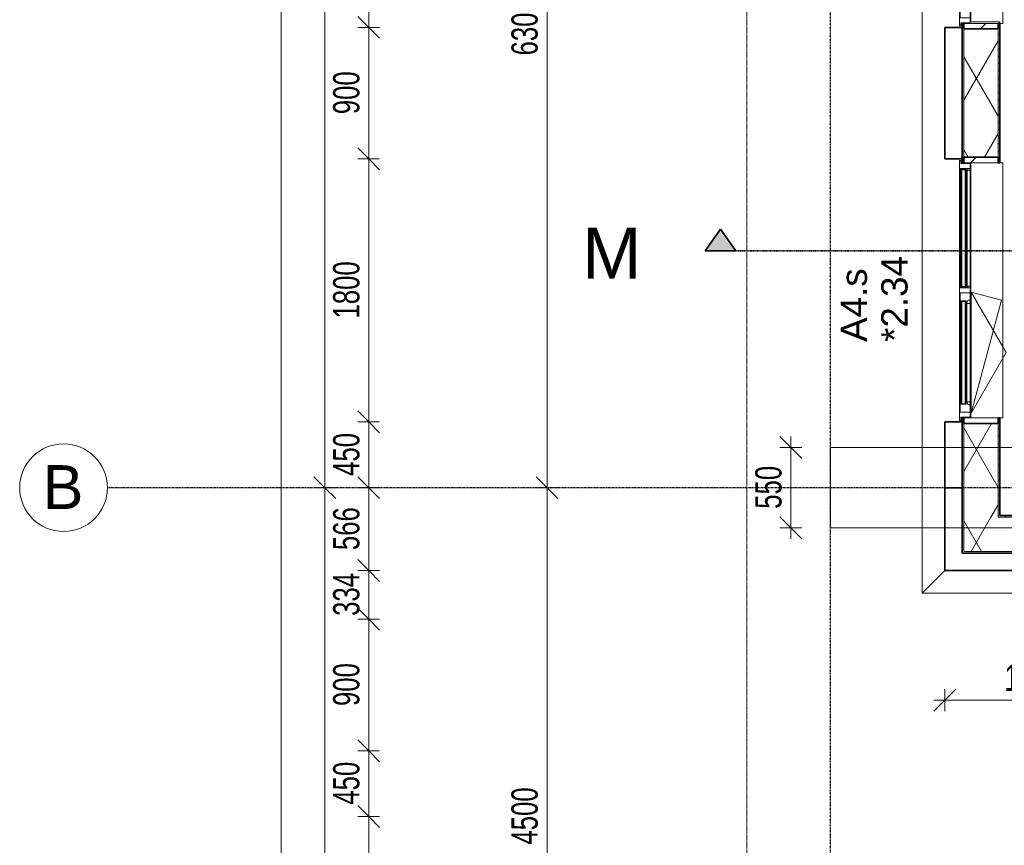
# Model space of a CAD drawing. Header units: millimetres. Extents: x -80560 to 110805, y -11020 to 52719.
# Tile 49 of 182: x 29345 to 36085, y 20153 to 25802. Entities that reach past the tile are written whole.
import ezdxf

# ---------------------------------------------------------------- set-up
doc = ezdxf.new("R2010")
doc.units = ezdxf.units.MM
for name, pattern in [('CENTER2', [20, 8, -4, 4, -4]), ('DASHDOT2', [8, 4, -2, 0, -2]), ('DASHED2', [6, 4, -2]), ('DASHED2-1', [3, 2, -1])]:
    doc.linetypes.add(name, pattern=pattern)
for name, color, linetype, lineweight in [('A-ANNO-DIMS', 211, 'Continuous', 9), ('A-ANNO-DIMS-100', 211, 'Continuous', 9), ('A-DETL-HDLN', 90, 'DASHED2', 18), ('A-FLOR-OVHD', 1, 'DASHED2-1', 18), ('A-GENM', 13, 'Continuous', 18), ('A-GLAZ', 151, 'Continuous', 18), ('A-GLAZ-IDEN', 152, 'Continuous', 18), ('A-GLAZ-SILL', 1, 'Continuous', 18), ('A-WALL', 113, 'Continuous', 35), ('A-WALL-PATT', 111, 'Continuous', 35), ('G-ANNO-SYMB', 111, 'Continuous', 9), ('S-GRID', 1, 'Continuous', 9), ('S-GRID-IDEN', 1, 'Continuous', 9)]:
    doc.layers.add(name, color=color, linetype=linetype, lineweight=lineweight)
doc.styles.add('Arial', font='arial.ttf', dxfattribs={"height": 180})
doc.styles.add('Arial_4', font='arial.ttf', dxfattribs={"height": 350})
doc.styles.add('Arial_5', font='arial.ttf', dxfattribs={"height": 300})
doc.styles.add('Arial_6', font='arial.ttf', dxfattribs={"width": 0.7, "height": 180})
doc.dimstyles.new('n3o_1_8', dxfattribs={"dimscale": 304.8, "dimtxt": 183.646692, "dimasz": 0.492126, "dimexe": 0.246063, "dimexo": 0.0625, "dimgap": 0.032808, "dimtad": 1, "dimdec": 0, "dimdsep": 46, "dimtxsty": 'Arial_6', "dimblk1": 'OBLIQUE', "dimblk2": 'OBLIQUE', "dimsah": 1, "dimcen": 0.09, "dimdle": 0.246063, "dimazin": 0, "dimtfac": 1, "dimtdec": 4, "dimtix": 1, "dimtmove": 0, "dimatfit": 3, "dimfxl": 0.246063, "dimfxlon": 1, "dimtvp": 1, "dimtolj": 1, "dimtzin": 0, "dimarcsym": 2})
doc.dimstyles.new('n3o_1_8_3', dxfattribs={"dimscale": 304.8, "dimtxt": 183.646692, "dimasz": 0.492126, "dimexe": 0.246063, "dimexo": 0.0625, "dimgap": 0.032808, "dimtad": 1, "dimdec": 0, "dimdsep": 46, "dimtxsty": 'Arial_6', "dimblk1": 'OBLIQUE', "dimblk2": 'OBLIQUE', "dimsah": 1, "dimcen": 0.09, "dimdle": 0.246063, "dimazin": 0, "dimtfac": 1, "dimtdec": 4, "dimtix": 1, "dimtmove": 0, "dimatfit": 3, "dimfxl": 0.246063, "dimfxlon": 1, "dimtvp": 1, "dimtolj": 1, "dimtzin": 0, "dimarcsym": 2})
doc.dimstyles.new('n3o_1_8_4', dxfattribs={"dimscale": 304.8, "dimtxt": 183.646692, "dimasz": 0.492126, "dimexe": 0.246063, "dimexo": 0.0625, "dimgap": 0.032808, "dimtad": 1, "dimdec": 0, "dimdsep": 46, "dimtxsty": 'Arial_6', "dimblk1": 'OBLIQUE', "dimblk2": 'OBLIQUE', "dimsah": 1, "dimcen": 0.09, "dimdle": 0.246063, "dimazin": 0, "dimtfac": 1, "dimtdec": 4, "dimtix": 1, "dimtmove": 0, "dimatfit": 3, "dimfxl": 0.246063, "dimfxlon": 1, "dimtvp": 1, "dimtolj": 1, "dimtzin": 0, "dimarcsym": 2})
pattern_1 = [(60, (24894.82, 0), (-274.963, 158.75), []), (120, (24894.82, 0), (-274.963, -158.75), [])]
pattern_2 = [(45, (0, 0), (-141.4214, 141.4214), [])]

# ---------------------------------------------------------------- blocks, each defined once
blk = doc.blocks.new('Basic Wall _ 41_WA_n3o_cladding_vertikaal_random_100mm_oorspronkelijk - ___-31301032-DO_02 tweede verdieping')
at = {"layer": 'A-WALL', "lineweight": 18}
for p, q in [((10629, 21879), (10629, 48371)), ((10899, 25782), (10899, 25750)), ((10901, 25782), (10901, 25777)), ((10899, 24850), (10899, 24818)), ((10901, 24823), (10901, 24818)), ((10899, 23082), (10899, 23050)), ((10901, 23082), (10901, 23077)), ((10784, 22034), (10629, 21879))]:
    blk.add_line(p, q, dxfattribs=at)
blk = doc.blocks.new('merk 1800 draaikiep - std-33586350-DO_02 tweede verdieping')
at = {"layer": 'A-GLAZ'}
for p, q in [((-868, 72), (-834, 72)), ((-868, 10), (-868, 72)), ((-834, 72), (-834, 4)), ((-17, 72), (17, 72)), ((-17, 4), (-17, 72)), ((17, 72), (17, 4)), ((834, 72), (868, 72)), ((834, 4), (834, 72)), ((868, 72), (868, 10)), ((-890, 10), (-868, 10)), ((-890, 0), (-890, 10)), ((-834, 4), (-812, 4)), ((-812, 4), (-812, 0)), ((-39, 4), (-17, 4)), ((-39, 0), (-39, 4)), ((17, 4), (39, 4)), ((39, 4), (39, 0)), ((812, 4), (834, 4)), ((812, 0), (812, 4)), ((868, 10), (890, 10)), ((890, 10), (890, 0)), ((-812, 0), (-890, 0)), ((39, 0), (-39, 0)), ((890, 0), (812, 0))]:
    blk.add_line(p, q, dxfattribs=at)
at = {"layer": 'A-GLAZ-SILL'}
for p, q in [((17, 72), (67, 72)), ((784, 72), (834, 72)), ((-812, 4), (-39, 4)), ((-812, 0), (-39, 0)), ((39, 4), (812, 4)), ((39, 0), (812, 0))]:
    blk.add_line(p, q, dxfattribs=at)
blk = doc.blocks.new('merk 2700 draaikiep - std-31324494-DO_02 tweede verdieping')
at = {"layer": 'A-GLAZ'}
for p, q in [((-1262, 0), (-1340, 0)), ((-1340, 0), (-1340, -10)), ((-1262, -4), (-1262, 0)), ((460, 0), (460, -4)), ((538, 0), (460, 0)), ((538, -4), (538, 0)), ((1340, 0), (1262, 0)), ((1262, 0), (1262, -4)), ((1340, -10), (1340, 0)), ((-1340, -10), (-1318, -10)), ((-1318, -10), (-1318, -72)), ((-1284, -72), (-1284, -4)), ((-1284, -4), (-1262, -4)), ((460, -4), (482, -4)), ((482, -4), (482, -72)), ((516, -72), (516, -4)), ((516, -4), (538, -4)), ((1262, -4), (1284, -4)), ((1284, -4), (1284, -72)), ((1318, -72), (1318, -10)), ((1318, -10), (1340, -10)), ((-1318, -72), (-1284, -72)), ((482, -72), (516, -72)), ((1284, -72), (1318, -72))]:
    blk.add_line(p, q, dxfattribs=at)
at = {"layer": 'A-GLAZ-SILL'}
for p, q in [((460, 0), (-1262, 0)), ((1262, 0), (538, 0)), ((460, -4), (-1262, -4)), ((1262, -4), (538, -4)), ((482, -72), (-1284, -72)), ((1284, -72), (516, -72))]:
    blk.add_line(p, q, dxfattribs=at)
blk = doc.blocks.new('NLRS_41_GM_WPB_spouwlat-SH_generiek_ISR - 235x38-V426-DO_02 tweede verdieping')
at = {"layer": 'A-GENM'}
h = blk.add_hatch(dxfattribs=at)
h.set_pattern_fill('FP_74', color=256, style=0, pattern_type=2)
h.set_pattern_definition(pattern_2)
h.paths.add_polyline_path([(11148, 23039), (11148, 23077), (10913, 23077), (10913, 23039), (11114.3, 23039)], flags=0)
for p, q in [((11148, 23077), (10913, 23077)), ((10913, 23077), (10913, 23039)), ((11148, 23039), (11148, 23077)), ((10913, 23039), (11148, 23039))]:
    blk.add_line(p, q, dxfattribs=at)
blk = doc.blocks.new('NLRS_41_GM_WPB_spouwlat-SH_generiek_ISR - 235x38-V427-DO_02 tweede verdieping')
at = {"layer": 'A-GENM'}
h = blk.add_hatch(dxfattribs=at)
h.set_pattern_fill('FP_74', color=256, style=0, pattern_type=2)
h.set_pattern_definition(pattern_2)
h.paths.add_polyline_path([(11148, 24823), (11148, 24861), (10913, 24861), (10913, 24823), (11114.3, 24823)], flags=0)
for p, q in [((11148, 24861), (10913, 24861)), ((10913, 24861), (10913, 24823)), ((10913, 24823), (11148, 24823)), ((11148, 24823), (11148, 24861))]:
    blk.add_line(p, q, dxfattribs=at)
blk = doc.blocks.new('NLRS_41_GM_WPB_spouwlat-SH_generiek_ISR - 235x38-V428-DO_02 tweede verdieping')
at = {"layer": 'A-GENM'}
h = blk.add_hatch(dxfattribs=at)
h.set_pattern_fill('FP_74', color=256, style=0, pattern_type=2)
h.set_pattern_definition(pattern_2)
h.paths.add_polyline_path([(11148, 25739), (11148, 25777), (10913, 25777), (10913, 25739), (11114.3, 25739)], flags=0)
for p, q in [((11148, 25777), (10913, 25777)), ((10913, 25777), (10913, 25739)), ((11148, 25739), (11148, 25777)), ((10913, 25739), (11148, 25739))]:
    blk.add_line(p, q, dxfattribs=at)
blk = doc.blocks.new('41_dagkanten_SH_generiek_ISR - 12x204_5-V430-DO_02 tweede verdieping')
at = {"layer": 'A-GENM'}
for p, q in [((11160.5, 25789), (10956, 25789)), ((10956, 25782), (10956, 25777)), ((10956, 25777), (11160.5, 25777)), ((11160.5, 25777), (11160.5, 25789))]:
    blk.add_line(p, q, dxfattribs=at)
blk = doc.blocks.new('Basic Wall _ 41_WA_n3o_cladding_vertikaal_random_100mm_oorspronkelijk - ___-32742915-DO_02 tweede verdieping')
at = {"layer": 'A-WALL', "lineweight": 18}
for p, q in [((12099, 22149), (12091, 22141)), ((12091, 22149), (12099, 22149)), ((10629, 21879), (10784, 22034)), ((11984, 22034), (11829, 21879)), ((11829, 21879), (10629, 21879))]:
    blk.add_line(p, q, dxfattribs=at)
blk = doc.blocks.new('30_n3o_RT72_glas met glaslat - Type 1-33586359-DO_02 tweede verdieping')
at = {"layer": 'A-GENM'}
for points in [[(-403.5, 35), (403.5, 35), (403.5, 41), (-403.5, 41)], [(-403.5, 5), (403.5, 5), (403.5, 11), (-403.5, 11)]]:
    blk.add_hatch(color=256, dxfattribs=at).paths.add_polyline_path(points, flags=0)
for p, q in [((403.5, 41), (-403.5, 41)), ((-403.5, 41), (-403.5, 35)), ((-399.5, 41), (-403.5, 41)), ((-403.5, 41), (-403.5, 5)), ((-403.5, 35), (403.5, 35)), ((403.5, 11), (-403.5, 11)), ((-403.5, 11), (-403.5, 5)), ((-403.5, 5), (403.5, 5)), ((-403.5, 5), (-399.5, 5)), ((-399.5, 5), (-399.5, 41)), ((403.5, 41), (399.5, 41)), ((399.5, 41), (399.5, 5)), ((399.5, 5), (403.5, 5)), ((403.5, 35), (403.5, 41)), ((403.5, 5), (403.5, 41)), ((403.5, 5), (403.5, 11))]:
    blk.add_line(p, q, dxfattribs=at)
blk = doc.blocks.new('31_n3o_RT72_raam binnensponning_771017_v3 - Type 1-33586363-DO_02 tweede verdieping')
at = {"layer": 'A-GENM'}
for p, q in [((-396.53, 76), (-414.5, 76)), ((-414.5, 76), (-414.5, 72)), ((-414.5, 72), (-396.5, 72)), ((-396.5, 72), (-396.53, 76)), ((396.53, 76), (-396.53, 76)), ((-396.53, 76), (-396.5, 72)), ((-396.5, 72), (396.5, 72)), ((396.5, 72), (396.53, 76)), ((396.53, 76), (396.5, 72)), ((396.5, 72), (414.5, 72)), ((414.5, 76), (396.53, 76)), ((414.5, 72), (414.5, 76))]:
    blk.add_line(p, q, dxfattribs=at)
blk = doc.blocks.new('Mobility Plan Swing v2 - Mobility Plan Swing v2-33586372-DO_02 tweede verdieping')
at = {"layer": 'A-GENM'}
for p, q in [((-414.5, 0), (359, -207.2)), ((-414.5, 0), (0, -239.3)), ((0, -239.3), (414.5, 0)), ((414.5, 0), (359, -207.2))]:
    blk.add_line(p, q, dxfattribs=at)
blk = doc.blocks.new('DPWP_30_n3o_RT72_glas met glaslat Frame1 - Type 1-33586362-DO_02 tweede verdieping')
at = {"layer": 'A-GENM'}
for p, q in [((-396.5, 27), (-408.5, 27)), ((-408.5, 15), (-396.5, 7.8)), ((396.5, 27), (-396.5, 27)), ((-396.5, 27), (-396.5, 7.8)), ((-396.5, 7.8), (-396.5, 27)), ((-396.5, 7.8), (396.5, 7.8)), ((396.5, 7.8), (396.5, 27)), ((408.5, 27), (396.5, 27)), ((396.5, 27), (396.5, 7.8)), ((396.5, 7.8), (408.5, 15))]:
    blk.add_line(p, q, dxfattribs=at)
blk = doc.blocks.new('30_n3o_RT72_glas met glaslat - Type 1-33586368-DO_02 tweede verdieping')
at = {"layer": 'A-GENM'}
for points in [[(-353.5, 35), (353.5, 35), (353.5, 41), (-353.5, 41)], [(-353.5, 5), (353.5, 5), (353.5, 11), (-353.5, 11)]]:
    blk.add_hatch(color=256, dxfattribs=at).paths.add_polyline_path(points, flags=0)
for p, q in [((-353.5, 35), (-353.5, 41)), ((-353.5, 41), (353.5, 41)), ((353.5, 35), (-353.5, 35)), ((-353.5, 11), (-353.5, 35)), ((-353.5, 5), (-353.5, 11)), ((-353.5, 11), (353.5, 11)), ((353.5, 5), (-353.5, 5)), ((-349.5, 35), (-349.5, 11)), ((-0.50292, 0), (0.50292, 0)), ((349.5, 11), (349.5, 35)), ((353.5, 35), (353.5, 41)), ((353.5, 35), (353.5, 11)), ((353.5, 5), (353.5, 11))]:
    blk.add_line(p, q, dxfattribs=at)
blk = doc.blocks.new('DPWP_30_n3o_RT72_glas met glaslat Frame1 - Type 1-33586371-DO_02 tweede verdieping')
at = {"layer": 'A-GENM'}
for p, q in [((-358.5, 27), (-336.5, 27)), ((-358.5, 15), (-358.5, 27)), ((-341.817, 5), (-358.5, 15)), ((-336.5, 5), (-341.817, 5)), ((-336.5, 27), (336.5, 27)), ((-336.5, 27), (-336.5, 5)), ((-336.5, 5), (336.5, 5)), ((336.5, 5), (336.5, 27)), ((336.5, 27), (358.5, 27)), ((341.817, 5), (336.5, 5)), ((358.5, 15), (341.817, 5)), ((358.5, 27), (358.5, 15))]:
    blk.add_line(p, q, dxfattribs=at)
blk = doc.blocks.new('NLRS_42_GM_ISR_vensterbank_kunststeen-SH_generiek_ISR - 220x20-V487-DO_02 tweede verdieping')
at = {"layer": 'A-GENM'}
for p, q in [((-1311, 0), (1323, 0)), ((-1323, -220), (-1323, -199.5)), ((1323, -199.5), (1323, -220)), ((1323, -220), (-1323, -220))]:
    blk.add_line(p, q, dxfattribs=at)
blk = doc.blocks.new('NLRS_42_GM_ISR_vensterbank_kunststeen-SH_generiek_ISR - 220x20-V488-DO_02 tweede verdieping')
at = {"layer": 'A-GENM'}
for p, q in [((-873, 0), (-840, 0)), ((-11, 0), (873, 0)), ((-873, -220), (-873, -199.5)), ((873, -199.5), (873, -220)), ((873, -220), (-873, -220))]:
    blk.add_line(p, q, dxfattribs=at)
blk = doc.blocks.new('Grid - r_3_0mm-316018-DO_02 tweede verdieping')
at = {"layer": 'S-GRID-IDEN'}
blk.add_circle((0, 0), 3, dxfattribs=at)
blk = doc.blocks.new('DIMBLOCK12-DO_02 tweede verdieping')
at = {"layer": 'A-ANNO-DIMS-100'}
for p, q in [((31734.2, 28450), (31659.2, 28525)), ((31809.2, 28450), (31659.2, 28450)), ((31734.2, 28450), (31734.2, 25750)), ((31734.2, 28450), (31809.2, 28375)), ((31734.2, 28450), (31809.2, 28450)), ((31734.2, 25750), (31659.2, 25825)), ((31809.2, 25750), (31659.2, 25750)), ((31734.2, 25750), (31809.2, 25675)), ((31734.2, 25750), (31809.2, 25750))]:
    blk.add_line(p, q, dxfattribs=at)
at = {"layer": 'A-ANNO-DIMS-100', "color": 0, "insert": (31490.5, 26907.9), "char_height": 180, "width": 461.094, "attachment_point": 1, "rotation": 90, "line_spacing_factor": 0.941778, "style": 'Arial_6'}
blk.add_mtext('2700', dxfattribs=at)
blk = doc.blocks.new('_Oblique')
at = {"color": 0, "linetype": 'ByBlock', "lineweight": -2}
blk.add_line((-0.5, -0.5), (0.5, 0.5), dxfattribs=at)
blk = doc.blocks.new('DIMBLOCK13-DO_02 tweede verdieping')
at = {"layer": 'A-ANNO-DIMS-100'}
for p, q in [((31734.2, 25750), (31659.2, 25825)), ((31809.2, 25750), (31659.2, 25750)), ((31734.2, 25750), (31734.2, 24850)), ((31734.2, 25750), (31809.2, 25675)), ((31734.2, 25750), (31809.2, 25750)), ((31734.2, 24850), (31659.2, 24925)), ((31809.2, 24850), (31659.2, 24850)), ((31734.2, 24850), (31809.2, 24775)), ((31734.2, 24850), (31809.2, 24850))]:
    blk.add_line(p, q, dxfattribs=at)
at = {"layer": 'A-ANNO-DIMS-100', "color": 0, "insert": (31490.5, 25155.9), "char_height": 180, "width": 345.821, "attachment_point": 1, "rotation": 90, "line_spacing_factor": 0.941778, "style": 'Arial_6'}
blk.add_mtext('900', dxfattribs=at)
blk = doc.blocks.new('DIMBLOCK14-DO_02 tweede verdieping')
at = {"layer": 'A-ANNO-DIMS-100'}
for p, q in [((31734.2, 24850), (31659.2, 24925)), ((31809.2, 24850), (31659.2, 24850)), ((31734.2, 24850), (31734.2, 23050)), ((31734.2, 24850), (31809.2, 24775)), ((31734.2, 24850), (31809.2, 24850)), ((31734.2, 23050), (31659.2, 23125)), ((31809.2, 23050), (31659.2, 23050)), ((31734.2, 23050), (31809.2, 22975)), ((31734.2, 23050), (31809.2, 23050))]:
    blk.add_line(p, q, dxfattribs=at)
at = {"layer": 'A-ANNO-DIMS-100', "color": 0, "insert": (31490.5, 23757.9), "char_height": 180, "width": 461.094, "attachment_point": 1, "rotation": 90, "line_spacing_factor": 0.941778, "style": 'Arial_6'}
blk.add_mtext('1800', dxfattribs=at)
blk = doc.blocks.new('DIMBLOCK15-DO_02 tweede verdieping')
at = {"layer": 'A-ANNO-DIMS-100'}
for p, q in [((31734.2, 23050), (31659.2, 23125)), ((31809.2, 23050), (31659.2, 23050)), ((31734.2, 23050), (31734.2, 22600)), ((31734.2, 23050), (31809.2, 22975)), ((31734.2, 23050), (31809.2, 23050)), ((31734.2, 22600), (31659.2, 22675)), ((31809.2, 22600), (31659.2, 22600)), ((31734.2, 22600), (31809.2, 22525)), ((31734.2, 22600), (31809.2, 22600))]:
    blk.add_line(p, q, dxfattribs=at)
at = {"layer": 'A-ANNO-DIMS-100', "color": 0, "insert": (31490.5, 22680.9), "char_height": 180, "width": 345.821, "attachment_point": 1, "rotation": 90, "line_spacing_factor": 0.941778, "style": 'Arial_6'}
blk.add_mtext('450', dxfattribs=at)
blk = doc.blocks.new('DIMBLOCK16-DO_02 tweede verdieping')
at = {"layer": 'A-ANNO-DIMS-100'}
for p, q in [((31734.2, 22600), (31659.2, 22675)), ((31809.2, 22600), (31659.2, 22600)), ((31734.2, 22600), (31734.2, 22034)), ((31734.2, 22600), (31809.2, 22525)), ((31734.2, 22600), (31809.2, 22600)), ((31734.2, 22034), (31659.2, 22109)), ((31809.2, 22034), (31659.2, 22034)), ((31734.2, 22034), (31809.2, 21959)), ((31734.2, 22034), (31809.2, 22034))]:
    blk.add_line(p, q, dxfattribs=at)
at = {"layer": 'A-ANNO-DIMS-100', "color": 0, "insert": (31490.5, 22172.9), "char_height": 180, "width": 345.821, "attachment_point": 1, "rotation": 90, "line_spacing_factor": 0.941778, "style": 'Arial_6'}
blk.add_mtext('566', dxfattribs=at)
blk = doc.blocks.new('DIMBLOCK17-DO_02 tweede verdieping')
at = {"layer": 'A-ANNO-DIMS-100'}
for p, q in [((31734.2, 22034), (31659.2, 22109)), ((31809.2, 22034), (31659.2, 22034)), ((31734.2, 22034), (31734.2, 21700)), ((31734.2, 22034), (31809.2, 21959)), ((31734.2, 22034), (31809.2, 22034)), ((31734.2, 21700), (31659.2, 21775)), ((31809.2, 21700), (31659.2, 21700)), ((31734.2, 21700), (31809.2, 21625)), ((31734.2, 21700), (31809.2, 21700))]:
    blk.add_line(p, q, dxfattribs=at)
at = {"layer": 'A-ANNO-DIMS-100', "color": 0, "insert": (31490.5, 21722.9), "char_height": 180, "width": 345.821, "attachment_point": 1, "rotation": 90, "line_spacing_factor": 0.941778, "style": 'Arial_6'}
blk.add_mtext('334', dxfattribs=at)
blk = doc.blocks.new('DIMBLOCK18-DO_02 tweede verdieping')
at = {"layer": 'A-ANNO-DIMS-100'}
for p, q in [((31734.2, 21700), (31659.2, 21775)), ((31809.2, 21700), (31659.2, 21700)), ((31734.2, 21700), (31734.2, 20800)), ((31734.2, 21700), (31809.2, 21625)), ((31734.2, 21700), (31809.2, 21700)), ((31734.2, 20800), (31659.2, 20875)), ((31809.2, 20800), (31659.2, 20800)), ((31734.2, 20800), (31809.2, 20725)), ((31734.2, 20800), (31809.2, 20800))]:
    blk.add_line(p, q, dxfattribs=at)
at = {"layer": 'A-ANNO-DIMS-100', "color": 0, "insert": (31490.5, 21105.9), "char_height": 180, "width": 345.821, "attachment_point": 1, "rotation": 90, "line_spacing_factor": 0.941778, "style": 'Arial_6'}
blk.add_mtext('900', dxfattribs=at)
blk = doc.blocks.new('DIMBLOCK19-DO_02 tweede verdieping')
at = {"layer": 'A-ANNO-DIMS-100'}
for p, q in [((31734.2, 20800), (31659.2, 20875)), ((31809.2, 20800), (31659.2, 20800)), ((31734.2, 20800), (31734.2, 20350)), ((31734.2, 20800), (31809.2, 20725)), ((31734.2, 20800), (31809.2, 20800)), ((31734.2, 20350), (31659.2, 20425)), ((31809.2, 20350), (31659.2, 20350)), ((31734.2, 20350), (31809.2, 20275)), ((31734.2, 20350), (31809.2, 20350))]:
    blk.add_line(p, q, dxfattribs=at)
at = {"layer": 'A-ANNO-DIMS-100', "color": 0, "insert": (31490.5, 20430.9), "char_height": 180, "width": 345.821, "attachment_point": 1, "rotation": 90, "line_spacing_factor": 0.941778, "style": 'Arial_6'}
blk.add_mtext('450', dxfattribs=at)
blk = doc.blocks.new('DIMBLOCK20-DO_02 tweede verdieping')
at = {"layer": 'A-ANNO-DIMS-100'}
for p, q in [((31734.2, 20350), (31659.2, 20425)), ((31809.2, 20350), (31659.2, 20350)), ((31734.2, 20350), (31734.2, 18550)), ((31734.2, 20350), (31809.2, 20275)), ((31734.2, 20350), (31809.2, 20350)), ((31734.2, 18550), (31659.2, 18625)), ((31809.2, 18550), (31659.2, 18550)), ((31734.2, 18550), (31809.2, 18475)), ((31734.2, 18550), (31809.2, 18550))]:
    blk.add_line(p, q, dxfattribs=at)
at = {"layer": 'A-ANNO-DIMS-100', "color": 0, "insert": (31490.5, 19257.9), "char_height": 180, "width": 461.094, "attachment_point": 1, "rotation": 90, "line_spacing_factor": 0.941778, "style": 'Arial_6'}
blk.add_mtext('1800', dxfattribs=at)
blk = doc.blocks.new('Section - 00_n3o_sectionmark_detailaanduiding-325618-DO_02 tweede verdieping')
at = {"layer": 'G-ANNO-SYMB'}
blk.add_hatch(color=256, dxfattribs=at).paths.add_polyline_path([(0, 0), (1.05, 1.5), (2.101, 0)], flags=0)
at = {"layer": 'G-ANNO-SYMB', "linetype": 'DASHDOT2', "lineweight": 35}
for p, q in [((1.05, 1.5), (0, 0)), ((2.101, 0), (1.05, 1.5)), ((0, 0), (2.101, 0))]:
    blk.add_line(p, q, dxfattribs=at)
blk = doc.blocks.new('DIMBLOCK170-DO_02 tweede verdieping')
at = {"layer": 'A-ANNO-DIMS-100'}
for p, q in [((31434.2, 35200), (31359.2, 35275)), ((31509.2, 35200), (31359.2, 35200)), ((31434.2, 35200), (31434.2, 22600)), ((31434.2, 35200), (31509.2, 35125)), ((31434.2, 35200), (31509.2, 35200)), ((31434.2, 22600), (31359.2, 22675)), ((31509.2, 22600), (31359.2, 22600)), ((31434.2, 22600), (31509.2, 22525)), ((31434.2, 22600), (31509.2, 22600))]:
    blk.add_line(p, q, dxfattribs=at)
at = {"layer": 'A-ANNO-DIMS-100', "color": 0, "insert": (31190.5, 28659.8), "char_height": 180, "width": 576.368, "attachment_point": 1, "rotation": 90, "line_spacing_factor": 0.941778, "style": 'Arial_6'}
blk.add_mtext('12600', dxfattribs=at)
blk = doc.blocks.new('DIMBLOCK171-DO_02 tweede verdieping')
at = {"layer": 'A-ANNO-DIMS-100'}
for p, q in [((31434.2, 22600), (31359.2, 22675)), ((31509.2, 22600), (31359.2, 22600)), ((31434.2, 22600), (31434.2, 10000)), ((31434.2, 22600), (31509.2, 22525)), ((31434.2, 22600), (31509.2, 22600)), ((31434.2, 10000), (31359.2, 10075)), ((31509.2, 10000), (31359.2, 10000)), ((31434.2, 10000), (31509.2, 9925)), ((31434.2, 10000), (31509.2, 10000))]:
    blk.add_line(p, q, dxfattribs=at)
at = {"layer": 'A-ANNO-DIMS-100', "color": 0, "insert": (31190.5, 16059.8), "char_height": 180, "width": 576.368, "attachment_point": 1, "rotation": 90, "line_spacing_factor": 0.941778, "style": 'Arial_6'}
blk.add_mtext('12600', dxfattribs=at)
blk = doc.blocks.new('DIMBLOCK174-DO_02 tweede verdieping')
at = {"layer": 'A-ANNO-DIMS-100'}
for p, q in [((31134.2, 48371), (31059.2, 48446)), ((31134.2, 9354), (31134.2, 48446)), ((31209.2, 48371), (31059.2, 48371)), ((31134.2, 48371), (31209.2, 48296)), ((31134.2, 48371), (31209.2, 48371)), ((31134.2, 9429), (31059.2, 9504)), ((31209.2, 9429), (31059.2, 9429)), ((31134.2, 9429), (31209.2, 9354)), ((31134.2, 9429), (31209.2, 9429))]:
    blk.add_line(p, q, dxfattribs=at)
at = {"layer": 'A-ANNO-DIMS-100', "color": 0, "insert": (30890.5, 28659.8), "char_height": 180, "width": 576.368, "attachment_point": 1, "rotation": 90, "line_spacing_factor": 0.941778, "style": 'Arial_6'}
blk.add_mtext('38942', dxfattribs=at)
blk = doc.blocks.new('DIMBLOCK402-DO_02 tweede verdieping')
at = {"layer": 'A-ANNO-DIMS-100'}
for p, q in [((35678.8, 21145.4), (35753.8, 21220.4)), ((35678.8, 21220.4), (35678.8, 21070.4)), ((35678.8, 21145.4), (35678.8, 21220.4)), ((36878.8, 21145.4), (36953.8, 21220.4)), ((36878.8, 21220.4), (36878.8, 21070.4)), ((36878.8, 21145.4), (36878.8, 21220.4)), ((35603.8, 21145.4), (36878.8, 21145.4)), ((35678.8, 21145.4), (35603.8, 21070.4)), ((36878.8, 21145.4), (36803.8, 21070.4))]:
    blk.add_line(p, q, dxfattribs=at)
at = {"layer": 'A-ANNO-DIMS-100', "color": 0, "insert": (36086.7, 21389.1), "char_height": 180, "width": 461.094, "attachment_point": 1, "line_spacing_factor": 0.941778, "style": 'Arial_6'}
blk.add_mtext('1200', dxfattribs=at)
blk = doc.blocks.new('DIMBLOCK638-DO_02 tweede verdieping')
at = {"layer": 'A-ANNO-DIMS-100'}
for p, q in [((34624, 22875), (34549, 22950)), ((34624, 22250), (34624, 22950)), ((34699, 22875), (34549, 22875)), ((34624, 22875), (34699, 22800)), ((34624, 22875), (34699, 22875)), ((34624, 22325), (34549, 22400)), ((34699, 22325), (34549, 22325)), ((34624, 22325), (34699, 22250)), ((34624, 22325), (34699, 22325))]:
    blk.add_line(p, q, dxfattribs=at)
at = {"layer": 'A-ANNO-DIMS-100', "color": 0, "insert": (34380.4, 22455.9), "char_height": 180, "width": 345.821, "attachment_point": 1, "rotation": 90, "line_spacing_factor": 0.941778, "style": 'Arial_6'}
blk.add_mtext('550', dxfattribs=at)
blk = doc.blocks.new('DIMBLOCK667-DO_02 tweede verdieping')
at = {"layer": 'A-ANNO-DIMS-100'}
for p, q in [((32954.9, 28900), (32879.9, 28975)), ((33029.9, 28900), (32879.9, 28900)), ((32954.9, 28900), (32954.9, 22600)), ((32954.9, 28900), (33029.9, 28825)), ((32954.9, 28900), (33029.9, 28900)), ((32954.9, 22600), (32879.9, 22675)), ((33029.9, 22600), (32879.9, 22600)), ((32954.9, 22600), (33029.9, 22525)), ((32954.9, 22600), (33029.9, 22600))]:
    blk.add_line(p, q, dxfattribs=at)
at = {"layer": 'A-ANNO-DIMS-100', "color": 0, "insert": (32711.2, 25557.9), "char_height": 180, "width": 461.094, "attachment_point": 1, "rotation": 90, "line_spacing_factor": 0.941778, "style": 'Arial_6'}
blk.add_mtext('6300', dxfattribs=at)
blk = doc.blocks.new('DIMBLOCK668-DO_02 tweede verdieping')
at = {"layer": 'A-ANNO-DIMS-100'}
for p, q in [((32954.9, 22600), (32879.9, 22675)), ((33029.9, 22600), (32879.9, 22600)), ((32954.9, 22600), (32954.9, 18100)), ((32954.9, 22600), (33029.9, 22525)), ((32954.9, 22600), (33029.9, 22600)), ((32954.9, 18100), (32879.9, 18175)), ((33029.9, 18100), (32879.9, 18100)), ((32954.9, 18100), (33029.9, 18025)), ((32954.9, 18100), (33029.9, 18100))]:
    blk.add_line(p, q, dxfattribs=at)
at = {"layer": 'A-ANNO-DIMS-100', "color": 0, "insert": (32711.2, 20157.9), "char_height": 180, "width": 461.094, "attachment_point": 1, "rotation": 90, "line_spacing_factor": 0.941778, "style": 'Arial_6'}
blk.add_mtext('4500', dxfattribs=at)

msp = doc.modelspace()

# ---------------------------------------------------------------- hatches: boundary and pattern name
at = {"layer": 'A-WALL-PATT', "lineweight": 18}
h = msp.add_hatch(dxfattribs=at)
h.set_pattern_fill('FP_135', color=256, style=0, pattern_type=2)
h.set_pattern_definition([(270, (35795.82, 28802.126), (50, -1e-13), [])])
h.paths.add_polyline_path([(35807.8, 22163), (35807.8, 23077), (35795.8, 23077), (35795.8, 22163)], flags=0)
h.paths.add_polyline_path([(35807.8, 24823), (35807.8, 25777), (35795.8, 25777), (35795.8, 24823)], flags=0)
h.paths.add_polyline_path([(35807.8, 28423), (35807.8, 30277), (35795.8, 30277), (35795.8, 28423)], flags=0)
h.paths.add_polyline_path([(35807.8, 34723), (35807.8, 35193.8), (35795.8, 35193.8), (35795.8, 34723)], flags=0)
h = msp.add_hatch(dxfattribs=at)
h.set_pattern_fill('FP_2', color=256, style=0, pattern_type=2)
h.set_pattern_definition(pattern_1)
h.paths.add_polyline_path([(35807.8, 22398), (36042.8, 22398), (36042.8, 23039), (35807.8, 23039), (35807.8, 22410.5)], flags=0)
h.paths.add_polyline_path([(36042.8, 24861), (36042.8, 25739), (35807.8, 25739), (35807.8, 24861), (36009.1, 24861)], flags=0)
h.paths.add_polyline_path([(36009.1, 28461), (36042.8, 28461), (36042.8, 30239), (35807.8, 30239), (35807.8, 28461)], flags=0)
h.paths.add_polyline_path([(36042.8, 34761), (36042.8, 35193.8), (35807.8, 35193.8), (35807.8, 34761), (36009.1, 34761)], flags=0)
h = msp.add_hatch(dxfattribs=at)
h.set_pattern_fill('FP_136', color=256, angle=90, style=0, pattern_type=2)
h.set_pattern_definition([(360, (35795.82, 28802.126), (1e-13, 50), [])])
h.paths.add_polyline_path([(36055.3, 22410.5), (36055.3, 23077), (36042.8, 23077), (36042.8, 22410.5)], flags=0)
h.paths.add_polyline_path([(36055.3, 24823), (36055.3, 25777), (36042.8, 25777), (36042.8, 24823)], flags=0)
h.paths.add_polyline_path([(36055.3, 28423), (36055.3, 30277), (36042.8, 30277), (36042.8, 28423)], flags=0)
h.paths.add_polyline_path([(36055.3, 34723), (36055.3, 35193.8), (36042.8, 35193.8), (36042.8, 34723)], flags=0)
h = msp.add_hatch(dxfattribs=at)
h.set_pattern_fill('FP_2', color=256, style=0, pattern_type=2)
h.set_pattern_definition(pattern_1)
h.paths.add_polyline_path([(36995.8, 22163), (37007.8, 22163), (37007.8, 22398), (35807.8, 22398), (35807.8, 22163), (36596.5, 22163)], flags=0)
h = msp.add_hatch(dxfattribs=at)
h.set_pattern_fill('FP_137', color=256, angle=90, style=0, pattern_type=2)
h.set_pattern_definition([(90, (36395.82, 22151), (-50, 2e-13), [])])
h.paths.add_polyline_path([(36995.8, 22398), (37242.8, 22398), (37242.8, 22410.5), (36042.8, 22410.5), (36042.8, 22398), (36596.5, 22398)], flags=0)
h = msp.add_hatch(dxfattribs=at)
h.set_pattern_fill('FP_138', color=256, style=0, pattern_type=2)
h.set_pattern_definition([(2e-13, (36395.82, 22151), (-2e-13, 50), [])])
h.paths.add_polyline_path([(36995.8, 22151), (36995.8, 22163), (35795.8, 22163), (35795.8, 22151), (36596.5, 22151)], flags=0)

# ---------------------------------------------------------------- linework, layer by layer
at = {"layer": 'A-DETL-HDLN'}
for p, q in [((34894.8, 22875), (46694.8, 22875)), ((34894.8, 22325), (34894.8, 22875)), ((46694.8, 22325), (34894.8, 22325))]:
    msp.add_line(p, q, dxfattribs=at)
at = {"layer": 'A-FLOR-OVHD'}
for p, q in [((35523.8, 21879), (35523.8, 48371)), ((34323.8, 35921), (34323.8, 9429)), ((36723.8, 21879), (35523.8, 21879))]:
    msp.add_line(p, q, dxfattribs=at)
at = {"layer": 'A-WALL'}
for p, q in [((35795.8, 25750), (35678.8, 25750)), ((35678.8, 25750), (35678.8, 24850)), ((35807.8, 25777), (35795.8, 25777)), ((35795.8, 25777), (35795.8, 24823)), ((35807.8, 25739), (35807.8, 25777)), ((36055.3, 25777), (36042.8, 25777)), ((36042.8, 25777), (36042.8, 25739)), ((36055.3, 24823), (36055.3, 25777)), ((36042.8, 25739), (35807.8, 25739)), ((35678.8, 24850), (35795.8, 24850)), ((35795.8, 24823), (35807.8, 24823)), ((35807.8, 24823), (35807.8, 24861)), ((35807.8, 24861), (36042.8, 24861)), ((36042.8, 24861), (36042.8, 24823)), ((36042.8, 24823), (36055.3, 24823)), ((35807.8, 23077), (35795.8, 23077)), ((35795.8, 23077), (35795.8, 22151)), ((35807.8, 23039), (35807.8, 23077)), ((36055.3, 23077), (36042.8, 23077)), ((36042.8, 23077), (36042.8, 23039)), ((36055.3, 22410.5), (36055.3, 23077)), ((35795.8, 23050), (35678.8, 23050)), ((35678.8, 23050), (35678.8, 22034)), ((36042.8, 23039), (35807.8, 23039)), ((35795.8, 22600), (35678.8, 22600)), ((37255.3, 22410.5), (36055.3, 22410.5)), ((36995.8, 22151), (35795.8, 22151)), ((35678.8, 22034), (36878.8, 22034))]:
    msp.add_line(p, q, dxfattribs=at)
at = {"layer": 'A-WALL', "lineweight": 18}
for p, q in [((35807.8, 25777), (35807.8, 25782)), ((35807.8, 25739), (35807.8, 24861)), ((36042.8, 25739), (36042.8, 24861)), ((35807.8, 24818), (35807.8, 24823)), ((35807.8, 23077), (35807.8, 23082)), ((35807.8, 23039), (35807.8, 22163)), ((36042.8, 23039), (36042.8, 22398)), ((36042.8, 22398), (37242.8, 22398)), ((35807.8, 22163), (37007.8, 22163))]:
    msp.add_line(p, q, dxfattribs=at)
at = {"layer": 'G-ANNO-SYMB', "linetype": 'DASHDOT2', "lineweight": 35}
msp.add_line((34037.3, 24220.1), (90414.6, 24220.1), dxfattribs=at)
at = {"layer": 'S-GRID', "linetype": 'CENTER2', "lineweight": 25}
for p, q in [((34894.8, 4383.3), (34894.8, 52119.1)), ((110204.9, 22600), (29945.3, 22600))]:
    msp.add_line(p, q, dxfattribs=at)

# ---------------------------------------------------------------- block references
at = {"layer": 'A-GENM'}
for name, p, rotation in [('NLRS_42_GM_ISR_vensterbank_kunststeen-SH_generiek_ISR - 220x20-V487-DO_02 tweede verdieping', (35855.8, 27100), 89.9999999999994), ('NLRS_42_GM_ISR_vensterbank_kunststeen-SH_generiek_ISR - 220x20-V488-DO_02 tweede verdieping', (35855.8, 23950), 89.9999999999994), ('30_n3o_RT72_glas met glaslat - Type 1-33586359-DO_02 tweede verdieping', (35782.8, 24375.5), 269.9999999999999), ('DPWP_30_n3o_RT72_glas met glaslat Frame1 - Type 1-33586362-DO_02 tweede verdieping', (35823.8, 24375.5), 269.9999999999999), ('31_n3o_RT72_raam binnensponning_771017_v3 - Type 1-33586363-DO_02 tweede verdieping', (35782.8, 23524.5), 269.9999999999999), ('Mobility Plan Swing v2 - Mobility Plan Swing v2-33586372-DO_02 tweede verdieping', (35858.8, 23524.5), 89.9999999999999), ('30_n3o_RT72_glas met glaslat - Type 1-33586368-DO_02 tweede verdieping', (35782.8, 23524.5), 269.9999999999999), ('DPWP_30_n3o_RT72_glas met glaslat Frame1 - Type 1-33586371-DO_02 tweede verdieping', (35823.8, 23524.5), 269.9999999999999)]:
    msp.add_blockref(name, p, dxfattribs=dict(at, rotation=rotation))
for name in ['NLRS_41_GM_WPB_spouwlat-SH_generiek_ISR - 235x38-V428-DO_02 tweede verdieping', '41_dagkanten_SH_generiek_ISR - 12x204_5-V430-DO_02 tweede verdieping', 'NLRS_41_GM_WPB_spouwlat-SH_generiek_ISR - 235x38-V427-DO_02 tweede verdieping', 'NLRS_41_GM_WPB_spouwlat-SH_generiek_ISR - 235x38-V426-DO_02 tweede verdieping']:
    msp.add_blockref(name, (24894.8, 0), dxfattribs=at)
at = {"layer": 'A-GLAZ'}
for name, p, rotation in [('merk 2700 draaikiep - std-31324494-DO_02 tweede verdieping', (35778.8, 27100), 89.9999999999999), ('merk 1800 draaikiep - std-33586350-DO_02 tweede verdieping', (35778.8, 23950), 269.9999999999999)]:
    msp.add_blockref(name, p, dxfattribs=dict(at, rotation=rotation))
at = {"layer": 'A-WALL', "lineweight": 18}
for name in ['Basic Wall _ 41_WA_n3o_cladding_vertikaal_random_100mm_oorspronkelijk - ___-31301032-DO_02 tweede verdieping', 'Basic Wall _ 41_WA_n3o_cladding_vertikaal_random_100mm_oorspronkelijk - ___-32742915-DO_02 tweede verdieping']:
    msp.add_blockref(name, (24894.8, 0), dxfattribs=at)
at = {"layer": 'G-ANNO-SYMB', "linetype": 'DASHDOT2', "lineweight": 35, "xscale": 99.99999999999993, "yscale": 99.99999999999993, "zscale": 99.99999999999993}
msp.add_blockref('Section - 00_n3o_sectionmark_detailaanduiding-325618-DO_02 tweede verdieping', (34037.3, 24220.1), dxfattribs=at)
at = {"layer": 'S-GRID-IDEN', "xscale": 99.99999999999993, "yscale": 99.99999999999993, "zscale": 99.99999999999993, "rotation": 90}
msp.add_blockref('Grid - r_3_0mm-316018-DO_02 tweede verdieping', (29645.3, 22600), dxfattribs=at)

# ---------------------------------------------------------------- texts
at = {"layer": 'A-GLAZ-IDEN', "lineweight": 9, "char_height": 180, "attachment_point": 1, "rotation": 90, "style": 'Arial'}
for s, insert, width in [('*2.34', (35242.9, 23597.8), 697.468), ('A4.s', (34965.1, 23597.8), 593.249)]:
    msp.add_mtext(s, dxfattribs=dict(at, insert=insert, width=width))
at = {"layer": 'G-ANNO-SYMB', "insert": (33194.5, 24380.1), "char_height": 350, "width": 489.029, "attachment_point": 1, "style": 'Arial_4'}
msp.add_mtext('M', dxfattribs=at)
at = {"layer": 'S-GRID-IDEN', "insert": (29502.3, 22754.2), "char_height": 300, "width": 344.726, "attachment_point": 1, "style": 'Arial_5'}
msp.add_mtext('B', dxfattribs=at)

# ---------------------------------------------------------------- dimensions: what is measured, and where the dimension line sits
at = {"layer": 'A-ANNO-DIMS'}
for base, p1, p2, dimstyle, override, picture, middle in [((31134.2, 48371), (31209.2, 9429), (31209.2, 48371), 'n3o_1_8', {"dimpost": '<>', "dimfxl": 38942}, 'DIMBLOCK174-DO_02 tweede verdieping', (31032.2, 28900)), ((31434.2, 22600), (31509.2, 35200), (31509.2, 22600), 'n3o_1_8', {"dimpost": '<>', "dimfxl": 12600}, 'DIMBLOCK170-DO_02 tweede verdieping', (31332.3, 28900)), ((32954.9, 22600), (33029.9, 28900), (33029.9, 22600), 'n3o_1_8_4', {"dimpost": '<>', "dimfxl": 6300}, 'DIMBLOCK667-DO_02 tweede verdieping', (32852.9, 25750)), ((31734.2, 25750), (31809.2, 28450), (31809.2, 25750), 'n3o_1_8', {"dimpost": '<>', "dimfxl": 2700}, 'DIMBLOCK12-DO_02 tweede verdieping', (31632.3, 27100)), ((31734.2, 24850), (31809.2, 25750), (31809.2, 24850), 'n3o_1_8', {"dimpost": '<>', "dimfxl": 900}, 'DIMBLOCK13-DO_02 tweede verdieping', (31632.3, 25300)), ((31734.2, 23050), (31809.2, 24850), (31809.2, 23050), 'n3o_1_8', {"dimpost": '<>', "dimfxl": 1800}, 'DIMBLOCK14-DO_02 tweede verdieping', (31632.3, 23950)), ((31734.2, 22600), (31809.2, 23050), (31809.2, 22600), 'n3o_1_8', {"dimpost": '<>', "dimfxl": 450}, 'DIMBLOCK15-DO_02 tweede verdieping', (31632.3, 22825)), ((34624, 22875), (34699, 22325), (34699, 22875), 'n3o_1_8_4', {"dimpost": '<>', "dimfxl": 550}, 'DIMBLOCK638-DO_02 tweede verdieping', (34522.1, 22600)), ((31434.2, 10000), (31509.2, 22600), (31509.2, 10000), 'n3o_1_8', {"dimpost": '<>', "dimfxl": 12600}, 'DIMBLOCK171-DO_02 tweede verdieping', (31332.3, 16300)), ((31734.2, 22034), (31809.2, 22600), (31809.2, 22034), 'n3o_1_8', {"dimpost": '<>', "dimfxl": 566}, 'DIMBLOCK16-DO_02 tweede verdieping', (31632.3, 22317)), ((32954.9, 18100), (33029.9, 22600), (33029.9, 18100), 'n3o_1_8_4', {"dimpost": '<>', "dimfxl": 4500}, 'DIMBLOCK668-DO_02 tweede verdieping', (32852.9, 20350)), ((31734.2, 21700), (31809.2, 22034), (31809.2, 21700), 'n3o_1_8', {"dimpost": '<>', "dimfxl": 334}, 'DIMBLOCK17-DO_02 tweede verdieping', (31632.2, 21867)), ((31734.2, 20800), (31809.2, 21700), (31809.2, 20800), 'n3o_1_8', {"dimpost": '<>', "dimfxl": 900}, 'DIMBLOCK18-DO_02 tweede verdieping', (31632.3, 21250)), ((31734.2, 20350), (31809.2, 20800), (31809.2, 20350), 'n3o_1_8', {"dimpost": '<>', "dimfxl": 450}, 'DIMBLOCK19-DO_02 tweede verdieping', (31632.3, 20575)), ((31734.2, 18550), (31809.2, 20350), (31809.2, 18550), 'n3o_1_8', {"dimpost": '<>', "dimfxl": 1800}, 'DIMBLOCK20-DO_02 tweede verdieping', (31632.3, 19450))]:
    dim = msp.add_linear_dim(base=base, p1=p1, p2=p2, angle=90, dimstyle=dimstyle, override=override, dxfattribs=at)
    dim.commit()
    dim.dimension.update_dxf_attribs({"geometry": picture, "text_midpoint": middle})
dim = msp.add_linear_dim(base=(36878.8, 21145.4), p1=(35678.8, 21220.4), p2=(36878.8, 21220.4), dimstyle='n3o_1_8_3', override={"dimpost": '<>', "dimfxl": 1200}, dxfattribs=at)
dim.commit()
dim.dimension.update_dxf_attribs({"geometry": 'DIMBLOCK402-DO_02 tweede verdieping', "text_midpoint": (36278.8, 21247.3)})

doc.saveas('drawing.dxf')
